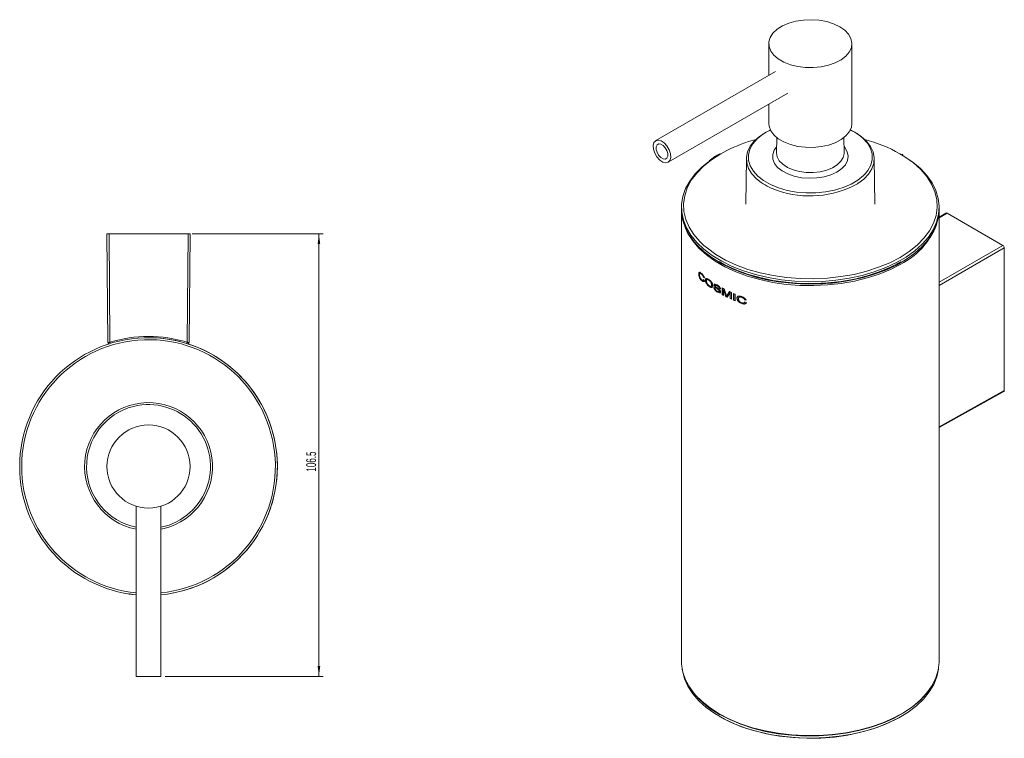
# Model space of a CAD drawing. Header units: millimetres. Extents: x -41 to 218, y 19 to 418.
# Tile 1 of 2: x -41 to 196, y 19 to 192. Entities that reach past the tile are written whole.
import ezdxf

# ---------------------------------------------------------------- set-up
doc = ezdxf.new("R2010")
doc.units = ezdxf.units.MM
doc.styles.add('SLDTEXTSTYLE0', font='TXT', dxfattribs={"width": 0.605})
doc.dimstyles.new('SLDDIMSTYLE1', dxfattribs={"dimtxt": 2.311487, "dimasz": 2.5, "dimexe": 0, "dimexo": 0.0625, "dimgap": 0.577872, "dimtad": 2, "dimdec": 1, "dimrnd": 1e-09, "dimzin": 12, "dimdsep": 46, "dimtxsty": 'SLDTEXTSTYLE0', "dimsah": 1, "dimcen": 0.09, "dimadec": 0, "dimazin": 0, "dimtfac": 1, "dimtdec": 1, "dimtofl": 0, "dimtmove": 0, "dimatfit": 3, "dimfxl": 1, "dimtolj": 1, "dimtzin": 12, "dimarcsym": 0})

# ---------------------------------------------------------------- blocks, each defined once
blk = doc.blocks.new('*D3')
at = {"color": 7, "linetype": 'Continuous', "lineweight": 0}
for p, q in [((0.42, 140.67), (31.92, 140.67)), ((30.92, 140.67), (30.92, 34.17)), ((-6.08, 34.17), (31.92, 34.17))]:
    blk.add_line(p, q, dxfattribs=at)
for points in [[(30.92, 140.67), (30.61, 138.17), (31.23, 138.17)], [(30.92, 34.17), (31.23, 36.67), (30.61, 36.67)]]:
    blk.add_solid(points, dxfattribs=at)
at = {"color": 7, "linetype": 'Continuous', "lineweight": 0, "insert": (27.85, 83.46), "char_height": 2.381, "attachment_point": 1, "rotation": 90, "style": 'SLDTEXTSTYLE0'}
blk.add_mtext('106.5', dxfattribs=at)

msp = doc.modelspace()

# ---------------------------------------------------------------- linework, layer by layer
at = {"color": 7, "linetype": 'Continuous', "lineweight": 15}
for p, q in [((139.164, 186.376), (139.164, 178.761)), ((159.164, 167.189), (159.164, 186.376)), ((140.754, 179.679), (111.956, 163.054)), ((114.955, 157.857), (143.754, 174.482)), ((139.164, 171.833), (139.164, 167.189)), ((141.089, 163.784), (141.05, 160.094)), ((157.279, 160.094), (157.24, 163.784)), ((133.785, 158.739), (133.668, 147.79)), ((164.661, 147.79), (164.544, 158.739)), ((118.164, 147.033), (118.164, 146.448)), ((180.164, 146.448), (180.164, 147.033)), ((118.164, 146.448), (118.164, 37.848)), ((180.164, 37.848), (180.164, 146.448)), ((181.793, 145.651), (180.164, 144.678)), ((182.045, 145.628), (195.48, 137.872)), ((-19.854, 114.503), (-20.082, 140.673)), ((-20.082, 140.673), (-19.582, 140.673)), ((-19.582, 140.673), (-19.354, 114.565)), ((-19.582, 140.673), (-0.582, 140.673)), ((-0.81, 114.565), (-0.582, 140.673)), ((-0.582, 140.673), (-0.082, 140.673)), ((-0.082, 140.673), (-0.311, 114.503)), ((195.833, 102.965), (195.833, 137.259)), ((122.292, 130.96), (122.379, 130.989)), ((123.013, 130.91), (123.097, 130.941)), ((123.027, 129.41), (123.111, 129.441)), ((123.444, 130.194), (123.527, 130.226)), ((123.676, 130.047), (123.444, 130.194)), ((123.487, 129.603), (123.57, 129.636)), ((123.487, 129.603), (123.72, 129.354)), ((123.758, 130.08), (123.527, 130.226)), ((123.72, 129.354), (123.802, 129.387)), ((123.926, 129.457), (124.008, 129.491)), ((124.779, 127.984), (124.858, 128.019)), ((124.86, 129.504), (124.781, 129.468)), ((125.494, 128.403), (125.417, 128.366)), ((126.021, 128.354), (126.096, 128.393)), ((126.296, 128.194), (126.37, 128.233)), ((126.371, 128.002), (127.214, 127.275)), ((126.747, 128.159), (126.819, 128.199)), ((126.315, 127.813), (126.389, 127.852)), ((127.057, 127.181), (126.315, 127.813)), ((127.128, 127.222), (126.389, 127.852)), ((126.809, 126.635), (126.881, 126.675)), ((127.057, 127.181), (127.128, 127.222)), ((127.235, 127.577), (127.306, 127.618)), ((127.289, 126.826), (127.36, 126.867)), ((127.582, 126.671), (127.652, 126.712)), ((127.934, 126.013), (127.934, 127.646)), ((127.934, 126.013), (128.003, 126.055)), ((128.003, 126.055), (128.003, 127.609)), ((128.235, 127.234), (128.303, 127.277)), ((128.235, 127.234), (128.235, 125.852)), ((128.856, 125.533), (128.235, 127.234)), ((128.922, 125.576), (128.303, 127.277)), ((128.399, 127.399), (128.925, 125.986)), ((128.856, 125.533), (128.922, 125.576)), ((128.925, 125.986), (129.032, 125.693)), ((129.032, 125.693), (129.156, 125.891)), ((129.032, 125.693), (129.097, 125.736)), ((129.097, 125.736), (129.221, 125.935)), ((129.833, 126.445), (129.152, 125.387)), ((129.156, 125.891), (129.72, 126.749)), ((129.156, 125.891), (129.221, 125.935)), ((129.221, 125.935), (129.783, 126.794)), ((129.833, 126.445), (129.896, 126.491)), ((129.833, 125.064), (129.833, 126.445)), ((129.896, 125.109), (129.896, 126.491)), ((130.156, 126.55), (130.156, 124.917)), ((130.707, 124.676), (130.707, 126.309)), ((130.767, 124.722), (130.767, 126.283)), ((131.038, 126.169), (131.038, 124.536)), ((129.833, 125.064), (129.896, 125.109)), ((130.707, 124.676), (130.767, 124.722)), ((131.499, 125.177), (131.556, 125.224)), ((131.838, 125.044), (131.894, 125.092)), ((132.66, 125.371), (132.713, 125.42)), ((132.682, 123.876), (132.735, 123.925)), ((133.332, 124.798), (133.383, 124.847)), ((133.686, 124.728), (133.332, 124.798)), ((133.354, 124.144), (133.449, 124.271)), ((133.736, 124.778), (133.383, 124.847)), ((133.398, 124.222), (133.449, 124.271)), ((133.398, 124.222), (133.753, 124.049)), ((133.753, 124.049), (133.803, 124.099)), ((180.164, 94.061), (195.728, 102.734)), ((-13.082, 75.133), (-13.082, 34.173)), ((-7.082, 34.173), (-7.082, 75.133)), ((-7.082, 34.173), (-13.082, 34.173))]:
    msp.add_line(p, q, dxfattribs=at)
at = {"color": 8, "linetype": 'Continuous', "lineweight": 15}
for p, q in [((129.032, 160.68), (127.586, 159.898)), ((182.045, 145.628), (180.164, 144.504)), ((180.164, 129.03), (195.48, 137.872)), ((195.833, 137.259), (180.164, 128.214)), ((180.164, 94.232), (195.833, 102.965)), ((-6.346, 69.754), (-7.082, 69.589)), ((127.7, 24.853), (127.315, 25.072))]:
    msp.add_line(p, q, dxfattribs=at)
at = {"color": 7, "linetype": 'Continuous', "lineweight": 15, "flags": 128}
for points in [[(156.236, 190.458), (154.77, 191.157), (153.101, 191.683), (151.29, 192.017), (149.402, 192.147), (147.506, 192.069), (145.67, 191.785), (143.96, 191.306), (142.438, 190.648), (141.159, 189.836), (140.17, 188.899), (139.505, 187.87), (139.19, 186.788), (139.235, 185.691), (139.639, 184.618), (140.388, 183.61), (141.453, 182.701), (142.798, 181.925), (144.372, 181.31), (146.12, 180.877), (147.977, 180.644), (149.878, 180.618), (151.753, 180.8), (153.534, 181.184), (155.157, 181.755), (156.564, 182.493), (157.703, 183.372), (158.534, 184.359), (159.026, 185.419), (159.162, 186.514), (158.936, 187.603), (158.357, 188.649), (157.446, 189.612), (156.236, 190.458)], [(139.164, 167.189), (139.235, 166.503), (139.639, 165.431), (140.388, 164.422), (141.453, 163.513), (142.798, 162.737), (144.372, 162.122), (146.12, 161.69), (147.977, 161.457), (149.878, 161.43), (151.753, 161.612), (153.534, 161.996), (155.157, 162.567), (156.564, 163.305), (157.703, 164.184), (158.534, 165.171), (159.026, 166.231), (159.164, 167.189)], [(137.362, 152.992), (136.225, 153.886), (135.107, 155.082), (134.32, 156.363), (133.88, 157.699), (133.798, 159.057), (134.077, 160.407), (134.709, 161.716), (135.68, 162.955), (136.967, 164.093), (138.54, 165.104), (139.545, 165.612)], [(158.784, 165.612), (159.87, 165.059), (161.43, 164.041), (162.703, 162.897), (163.658, 161.655), (164.273, 160.343), (164.535, 158.992), (164.436, 157.634), (163.979, 156.301), (163.175, 155.023), (162.043, 153.831), (160.609, 152.753), (160.478, 152.67)], [(112.251, 159.134), (112.921, 158.394), (113.655, 157.901), (114.366, 157.717), (114.966, 157.864), (115.384, 158.322), (115.57, 159.038), (115.501, 159.925), (115.185, 160.876), (114.66, 161.777), (113.99, 162.517), (113.256, 163.009), (112.546, 163.194), (111.945, 163.047), (111.527, 162.589), (111.341, 161.872), (111.41, 160.985), (111.726, 160.035), (112.251, 159.134)], [(112.653, 159.575), (113.159, 159.03), (113.711, 158.702), (114.224, 158.641), (114.62, 158.856), (114.838, 159.315), (114.847, 159.947), (114.643, 160.657), (114.259, 161.336), (113.752, 161.881), (113.2, 162.209), (112.687, 162.27), (112.291, 162.055), (112.073, 161.596), (112.065, 160.964), (112.268, 160.254), (112.653, 159.575)], [(171.557, 159.408), (171.661, 159.346), (173.8, 157.896), (175.661, 156.322), (177.221, 154.644), (178.464, 152.879), (179.374, 151.048), (179.942, 149.172), (180.162, 147.271), (180.03, 145.368), (179.548, 143.483), (178.723, 141.639), (177.562, 139.856), (176.08, 138.154), (174.292, 136.552), (172.22, 135.07), (169.887, 133.723), (167.319, 132.527), (164.545, 131.495), (161.597, 130.639), (158.508, 129.969), (155.313, 129.493), (152.049, 129.215), (148.752, 129.139), (145.459, 129.265), (142.209, 129.593), (139.037, 130.119), (135.98, 130.836), (133.073, 131.737), (130.347, 132.811), (127.835, 134.046), (125.565, 135.429), (123.562, 136.942), (121.849, 138.571), (120.446, 140.295), (119.368, 142.095), (118.627, 143.951), (118.233, 145.843), (118.189, 147.747), (118.496, 149.644), (119.151, 151.511), (120.145, 153.327), (121.469, 155.072), (123.106, 156.726), (124.648, 157.986)], [(141.056, 160.247), (141.051, 160.142), (141.05, 160.094)], [(141.522, 151.702), (143.595, 151.108), (145.826, 150.703), (148.14, 150.505), (150.478, 150.518), (152.785, 150.742), (155.002, 151.172), (157.075, 151.797), (158.954, 152.601), (160.592, 153.565), (161.948, 154.665), (162.324, 155.049)], [(180.164, 146.448), (180.03, 144.783), (179.548, 142.899), (178.723, 141.054), (177.562, 139.271), (176.08, 137.569), (174.292, 135.968), (172.22, 134.486), (169.887, 133.139), (167.319, 131.942), (164.545, 130.911), (161.597, 130.055), (158.508, 129.385), (155.313, 128.908), (152.049, 128.63), (148.752, 128.554), (145.459, 128.681), (142.209, 129.009), (139.037, 129.534), (135.98, 130.252), (133.073, 131.152), (130.347, 132.227), (127.835, 133.462), (125.565, 134.844), (123.562, 136.358), (121.849, 137.986), (120.446, 139.71), (119.368, 141.511), (118.627, 143.367), (118.233, 145.258), (118.164, 146.448)], [(118.164, 146.448), (118.189, 145.734), (118.496, 143.837), (119.151, 141.97), (120.145, 140.154), (121.469, 138.409), (123.106, 136.755), (125.038, 135.211), (127.244, 133.794)], [(127.244, 133.794), (129.698, 132.521), (132.373, 131.405), (135.238, 130.46), (138.261, 129.696), (141.407, 129.122), (144.641, 128.744), (147.927, 128.567), (151.226, 128.592), (154.502, 128.82), (157.718, 129.247), (160.837, 129.87), (163.823, 130.68), (166.644, 131.669), (169.266, 132.825), (171.661, 134.135), (173.8, 135.586), (175.661, 137.159), (177.221, 138.837), (178.464, 140.602), (179.374, 142.433), (179.942, 144.31), (180.162, 146.21), (180.164, 146.448)], [(119.149, 141.971), (119.721, 140.74), (120.871, 138.932), (122.353, 137.208), (124.149, 135.585), (126.238, 134.085), (128.597, 132.724), (131.196, 131.517), (134.006, 130.481), (136.994, 129.625), (140.124, 128.961), (143.36, 128.497), (146.665, 128.237), (149.998, 128.185), (153.322, 128.341), (156.598, 128.704), (159.786, 129.269), (162.849, 130.029), (165.752, 130.977), (168.461, 132.1), (170.943, 133.386)], [(123.561, 137.856), (124.38, 137.164), (126.45, 135.677), (128.786, 134.328), (131.362, 133.133), (134.146, 132.106), (137.106, 131.258), (140.207, 130.6), (143.414, 130.14), (146.688, 129.883), (149.991, 129.831), (153.284, 129.986), (156.529, 130.345), (159.688, 130.905), (162.723, 131.659), (165.599, 132.598), (168.283, 133.71), (170.742, 134.984), (172.949, 136.404), (174.877, 137.953), (175.049, 138.11)], [(127.214, 133.975), (128.597, 133.214), (131.196, 132.007), (134.006, 130.97), (136.994, 130.115), (140.124, 129.451), (143.36, 128.987), (146.665, 128.727), (149.998, 128.674), (153.322, 128.831), (156.598, 129.194), (159.786, 129.759), (162.849, 130.519), (165.752, 131.467), (168.461, 132.59), (170.943, 133.876)], [(118.164, 37.848), (118.189, 37.134), (118.496, 35.237), (119.151, 33.37), (120.145, 31.554), (121.469, 29.809), (123.106, 28.155), (125.038, 26.611), (127.244, 25.194)], [(118.341, 35.943), (118.398, 35.535), (118.878, 33.657), (119.701, 31.819), (120.858, 30.041), (122.336, 28.345), (124.118, 26.749), (126.183, 25.271), (128.509, 23.928), (131.068, 22.736), (133.833, 21.708), (136.772, 20.855), (139.851, 20.187), (143.035, 19.712), (146.289, 19.434), (149.576, 19.359), (152.858, 19.485), (156.098, 19.812), (159.259, 20.336), (162.306, 21.051), (165.204, 21.949), (167.921, 23.019), (170.425, 24.25), (172.688, 25.628), (174.684, 27.137), (176.392, 28.76), (177.79, 30.479), (178.865, 32.273), (179.603, 34.124), (179.988, 35.943)], [(127.244, 25.194), (129.698, 23.921), (132.373, 22.805), (135.238, 21.86), (138.261, 21.096), (141.407, 20.522), (144.641, 20.144), (147.927, 19.967), (151.226, 19.992), (154.502, 20.22), (157.718, 20.647), (160.837, 21.27), (163.823, 22.08), (166.644, 23.069), (169.266, 24.225), (171.661, 25.536), (173.8, 26.986), (175.661, 28.559), (177.221, 30.237), (178.464, 32.002), (179.374, 33.833), (179.942, 35.71), (180.162, 37.61), (180.164, 37.848)], [(178.116, 31.451), (177.131, 30.099), (175.575, 28.426), (173.721, 26.857), (171.588, 25.412), (169.201, 24.106), (166.587, 22.953), (163.776, 21.967), (160.799, 21.16), (157.69, 20.539), (154.485, 20.113), (151.22, 19.886), (147.931, 19.861), (144.656, 20.038), (141.432, 20.415), (138.296, 20.987), (135.283, 21.748), (132.427, 22.69), (129.761, 23.802), (127.7, 24.853)], [(170.923, 24.529), (169.666, 23.84), (167.075, 22.638), (164.274, 21.604), (161.296, 20.752), (158.176, 20.09), (154.95, 19.627), (151.656, 19.368), (148.333, 19.316), (145.02, 19.471), (141.755, 19.833), (138.578, 20.396), (135.524, 21.155), (132.63, 22.099), (129.931, 23.219), (127.456, 24.5), (127.406, 24.529)]]:
    msp.add_lwpolyline(points, dxfattribs=at)
at = {"color": 8, "linetype": 'Continuous', "lineweight": 15, "flags": 128}
for points in [[(139.573, 165.675), (139.375, 165.577), (137.737, 164.613), (136.381, 163.513), (135.34, 162.304), (134.639, 161.016), (134.295, 159.68), (134.318, 158.33), (134.706, 156.999), (135.451, 155.719), (136.533, 154.522), (137.926, 153.437), (139.596, 152.492), (141.501, 151.709), (141.522, 151.702)], [(162.324, 155.049), (162.989, 155.874), (163.69, 157.162), (164.034, 158.497), (164.011, 159.847), (163.623, 161.179), (162.878, 162.459), (161.796, 163.656), (160.403, 164.74), (158.803, 165.652)], [(157.263, 161.644), (157.458, 161.409), (158.04, 160.401), (158.257, 159.346), (158.103, 158.288), (157.583, 157.269), (156.718, 156.331), (155.543, 155.513), (154.108, 154.849), (152.47, 154.364), (150.697, 154.08), (148.861, 154.008), (147.038, 154.151), (145.302, 154.502), (143.723, 155.049), (142.368, 155.767), (141.291, 156.628), (140.536, 157.597), (140.134, 158.634), (140.102, 159.696), (140.441, 160.74), (141.066, 161.644)], [(127.586, 159.898), (125.38, 158.478), (123.452, 156.929), (121.826, 155.268), (120.52, 153.516), (119.551, 151.692), (118.928, 149.819), (118.66, 147.918), (118.749, 146.011), (119.195, 144.121), (119.993, 142.27), (121.132, 140.48), (122.6, 138.771), (123.561, 137.856)], [(141.05, 160.094), (141.2, 159.166), (141.698, 158.23), (142.522, 157.374), (143.636, 156.635), (144.992, 156.047), (146.53, 155.634), (148.184, 155.414), (149.88, 155.398), (151.545, 155.586), (153.106, 155.97), (154.495, 156.532), (155.65, 157.249), (156.523, 158.089), (157.073, 159.015), (157.278, 159.988), (157.279, 160.094)], [(175.049, 138.11), (176.503, 139.614), (177.808, 141.366), (178.778, 143.189), (179.401, 145.063), (179.669, 146.964), (179.58, 148.871), (179.134, 150.761), (178.336, 152.612), (177.197, 154.402), (175.729, 156.111), (173.949, 157.718), (171.879, 159.205), (170.698, 159.923)]]:
    msp.add_lwpolyline(points, dxfattribs=at)
at = {"color": 7, "linetype": 'Continuous', "lineweight": 15}
msp.add_circle((-10.082, 84.673), 10, dxfattribs=at)
for centre, radius, start, end in [((145.901, 126.873), 37.782, 105.05461, 116.51858), ((153.018, 128.519), 36.039, 60.62077, 75.17088), ((162.834, 149.406), 17.956, 296.84743, 335.63854), ((140.64, 150.281), 26.889, 236.89201, 237.58619), ((141.993, 153.121), 29.5, 239.98324, 240.63583), ((142.016, 153.079), 29.405, 239.98324, 240.63583), ((142.741, 154.94), 31.051, 241.52067, 242.49194), ((142.666, 153.166), 30.892, 241.5193, 242.15214), ((142.687, 153.121), 30.792, 241.5193, 242.15214), ((143.498, 154.697), 32.565, 243.41083, 243.98893), ((144.233, 157.967), 34.427, 245.06728, 245.86357), ((144.918, 159.528), 36.132, 246.83929, 247.40936), ((143.479, 154.748), 32.67, 243.41083, 243.98893), ((144.277, 156.43), 34.532, 245.27533, 245.86287), ((144.292, 156.374), 34.421, 245.27533, 245.86287), ((144.918, 157.895), 36.132, 246.83929, 247.40936), ((144.932, 157.834), 36.015, 246.83929, 247.40936), ((-10.082, 84.673), 31, 275.55344, 180), ((-19.554, 114.505), 0.3, 180.5, 287.61431), ((-10.082, 84.67), 31.3, 72.76834, 107.23166), ((8.067, 122.993), 28.688, 197.08393, 197.67811), ((-10.082, 84.673), 31, 275.55344, 90), ((-28.232, 122.993), 28.688, 342.32189, 342.91607), ((-0.611, 114.505), 0.3, 252.38569, 359.5), ((-10.082, 84.673), 31, 180, 264.44656), ((-10.082, 84.673), 31, 180, 264.44656), ((136.591, 42.542), 19.78, 214.10448, 242.03201)]:
    msp.add_arc(centre, radius, start, end, dxfattribs=at)
at = {"color": 8, "linetype": 'Continuous', "lineweight": 15}
for centre, radius, start, end in [((146.189, 165.969), 15.695, 235.77658, 251.68245), ((149.06, 173.568), 23.813, 250.87003, 298.65014), ((-10.082, 84.673), 30.516, 275.64183, 180), ((-10.082, 84.673), 15.38, 284.05802, 258.75163), ((-10.082, 84.673), 14.905, 281.61189, 104.05802), ((-10.082, 84.673), 14.905, 104.05802, 258.38811), ((-10.082, 84.673), 30.516, 180, 264.35817)]:
    msp.add_arc(centre, radius, start, end, dxfattribs=at)
at = {"color": 7, "linetype": 'Continuous', "lineweight": 15}
for centre, ratio, start_param, end_param in [((182.045, 145.219), 0.5773376, 5.4979065, 6.291912), ((195.48, 137.463), 0.5774255, 3.9271102, 5.4978303), ((195.48, 103.169), 0.5773376, 3.132866, 3.927034)]:
    msp.add_ellipse(centre, major_axis=(-0.25, 0.433), ratio=ratio, start_param=start_param, end_param=end_param, dxfattribs=at)
for points, knots in [([(127.348, 159.916), (126.96, 159.688), (126.045, 159.148), (125.242, 158.55), (124.779, 158.204)], [0, 0, 0, 0, 0.4234291, 1, 1, 1, 1]), ([(171.445, 159.632), (171.389, 159.672), (171.299, 159.735), (171.194, 159.789), (171.155, 159.809)], [0, 0, 0, 0, 0.6281992, 1, 1, 1, 1]), ([(122.292, 130.96), (122.295, 131.023), (122.3, 131.15), (122.35, 131.284), (122.428, 131.362), (122.562, 131.385), (122.764, 131.304), (122.936, 131.161), (123.023, 131.089)], [0, 0, 0, 0, 0.1250201, 0.2499157, 0.3724842, 0.4999976, 0.7487642, 1, 1, 1, 1]), ([(123.027, 129.41), (122.939, 129.496), (122.763, 129.666), (122.557, 129.975), (122.424, 130.273), (122.351, 130.511), (122.301, 130.749), (122.295, 130.89), (122.292, 130.96)], [0, 0, 0, 0, 0.2504926, 0.4997335, 0.6248152, 0.7498866, 0.8749956, 1, 1, 1, 1]), ([(122.379, 130.989), (122.382, 131.052), (122.387, 131.179), (122.436, 131.313), (122.513, 131.393), (122.582, 131.399), (122.617, 131.402)], [0, 0, 0, 0, 0.2502754, 0.50019, 0.7452776, 1, 1, 1, 1]), ([(123.111, 129.441), (123.023, 129.526), (122.848, 129.696), (122.643, 130.005), (122.51, 130.303), (122.437, 130.54), (122.388, 130.777), (122.382, 130.918), (122.379, 130.989)], [0, 0, 0, 0, 0.2501203, 0.4992618, 0.6243419, 0.7494756, 0.8747189, 1, 1, 1, 1]), ([(123.013, 130.91), (122.95, 130.963), (122.824, 131.07), (122.677, 131.118), (122.583, 131.083), (122.517, 130.98), (122.506, 130.846), (122.499, 130.756)], [0, 0, 0, 0, 0.2506545, 0.5004272, 0.6256508, 0.7507502, 1, 1, 1, 1]), ([(122.499, 130.756), (122.505, 130.653), (122.513, 130.497), (122.576, 130.265), (122.667, 130.045), (122.815, 129.812), (122.942, 129.683), (123.006, 129.618)], [0, 0, 0, 0, 0.2494588, 0.376514, 0.4997738, 0.7495004, 1, 1, 1, 1]), ([(123.097, 130.941), (123.034, 130.993), (122.909, 131.099), (122.76, 131.152), (122.694, 131.116), (122.672, 131.104)], [0, 0, 0, 0, 0.4004506, 0.7996689, 1, 1, 1, 1]), ([(123.444, 130.194), (123.422, 130.269), (123.378, 130.419), (123.265, 130.625), (123.14, 130.788), (123.055, 130.869), (123.013, 130.91)], [0, 0, 0, 0, 0.2497164, 0.4991389, 0.749378, 1, 1, 1, 1]), ([(123.023, 131.089), (123.15, 130.962), (123.341, 130.772), (123.54, 130.427), (123.631, 130.212), (123.661, 130.102), (123.676, 130.047)], [0, 0, 0, 0, 0.4991996, 0.7492645, 0.8746338, 1, 1, 1, 1]), ([(123.527, 130.226), (123.505, 130.301), (123.461, 130.451), (123.349, 130.657), (123.224, 130.819), (123.139, 130.9), (123.097, 130.941)], [0, 0, 0, 0, 0.2500447, 0.4995088, 0.749593, 1, 1, 1, 1]), ([(123.006, 129.618), (123.055, 129.577), (123.152, 129.496), (123.295, 129.438), (123.424, 129.453), (123.466, 129.553), (123.487, 129.603)], [0, 0, 0, 0, 0.2507457, 0.5011164, 0.7506664, 1, 1, 1, 1]), ([(123.72, 129.354), (123.686, 129.291), (123.618, 129.163), (123.432, 129.154), (123.231, 129.24), (123.095, 129.353), (123.027, 129.41)], [0, 0, 0, 0, 0.249213, 0.498893, 0.7492692, 1, 1, 1, 1]), ([(123.802, 129.387), (123.768, 129.323), (123.701, 129.196), (123.515, 129.186), (123.315, 129.271), (123.179, 129.385), (123.111, 129.441)], [0, 0, 0, 0, 0.2495588, 0.4992698, 0.7494891, 1, 1, 1, 1]), ([(123.462, 129.5), (123.474, 129.502), (123.527, 129.508), (123.551, 129.58), (123.57, 129.636)], [0, 0, 0, 0, 0.2193683, 1, 1, 1, 1]), ([(123.926, 129.457), (123.929, 129.523), (123.935, 129.653), (123.989, 129.798), (124.08, 129.886), (124.237, 129.923), (124.475, 129.865), (124.678, 129.727), (124.78, 129.658)], [0, 0, 0, 0, 0.12509, 0.2500338, 0.3695619, 0.5001269, 0.7497506, 1, 1, 1, 1]), ([(124.779, 127.984), (124.68, 128.064), (124.483, 128.225), (124.252, 128.521), (124.096, 128.796), (124.004, 129.02), (123.939, 129.249), (123.931, 129.388), (123.926, 129.457)], [0, 0, 0, 0, 0.2502035, 0.5000044, 0.628575, 0.7501371, 0.8751152, 1, 1, 1, 1]), ([(124.008, 129.491), (124.011, 129.556), (124.016, 129.686), (124.069, 129.834), (124.132, 129.884), (124.162, 129.908)], [0, 0, 0, 0, 0.3386477, 0.6767646, 1, 1, 1, 1]), ([(124.858, 128.019), (124.759, 128.099), (124.562, 128.26), (124.333, 128.554), (124.178, 128.828), (124.086, 129.052), (124.02, 129.283), (124.012, 129.421), (124.008, 129.491)], [0, 0, 0, 0, 0.2499071, 0.4995054, 0.6249578, 0.7497205, 0.8748734, 1, 1, 1, 1]), ([(124.781, 129.468), (124.705, 129.519), (124.553, 129.619), (124.377, 129.657), (124.26, 129.62), (124.201, 129.534), (124.171, 129.411), (124.168, 129.312), (124.167, 129.263)], [0, 0, 0, 0, 0.2501572, 0.4999047, 0.624796, 0.7496965, 0.8747695, 1, 1, 1, 1]), ([(124.167, 129.263), (124.167, 129.238), (124.168, 129.189), (124.18, 129.084), (124.211, 128.947), (124.277, 128.781), (124.389, 128.575), (124.559, 128.35), (124.705, 128.232), (124.778, 128.173)], [0, 0, 0, 0, 0.0626643, 0.1253005, 0.2502318, 0.369694, 0.500271, 0.7498645, 1, 1, 1, 1]), ([(124.86, 129.504), (124.784, 129.553), (124.633, 129.653), (124.454, 129.697), (124.372, 129.658), (124.345, 129.645)], [0, 0, 0, 0, 0.4002075, 0.7999361, 1, 1, 1, 1]), ([(124.778, 128.173), (124.853, 128.123), (125.003, 128.025), (125.184, 127.994), (125.304, 128.034), (125.372, 128.109), (125.411, 128.222), (125.415, 128.318), (125.417, 128.366)], [0, 0, 0, 0, 0.2501921, 0.4997534, 0.6284737, 0.7498369, 0.8748365, 1, 1, 1, 1]), ([(125.683, 128.184), (125.679, 128.12), (125.671, 127.992), (125.604, 127.854), (125.503, 127.767), (125.332, 127.726), (125.082, 127.787), (124.88, 127.918), (124.779, 127.984)], [0, 0, 0, 0, 0.1249627, 0.2498903, 0.3727671, 0.500011, 0.7498012, 1, 1, 1, 1]), ([(124.78, 129.658), (124.882, 129.576), (125.084, 129.414), (125.333, 129.12), (125.504, 128.845), (125.605, 128.62), (125.672, 128.392), (125.679, 128.253), (125.683, 128.184)], [0, 0, 0, 0, 0.2502105, 0.4999908, 0.6281243, 0.7500625, 0.8749932, 1, 1, 1, 1]), ([(125.417, 128.366), (125.415, 128.417), (125.411, 128.518), (125.37, 128.685), (125.304, 128.854), (125.185, 129.062), (125.005, 129.287), (124.856, 129.408), (124.781, 129.468)], [0, 0, 0, 0, 0.1251315, 0.2501588, 0.3734461, 0.5002876, 0.7498844, 1, 1, 1, 1]), ([(125.568, 127.812), (125.529, 127.799), (125.409, 127.758), (125.159, 127.825), (124.958, 127.954), (124.858, 128.019)], [0, 0, 0, 0, 0.192881, 0.5961841, 1, 1, 1, 1]), ([(125.494, 128.403), (125.492, 128.454), (125.487, 128.555), (125.447, 128.722), (125.381, 128.89), (125.263, 129.099), (125.083, 129.323), (124.934, 129.444), (124.86, 129.504)], [0, 0, 0, 0, 0.1253646, 0.2505826, 0.3739739, 0.5008178, 0.7502072, 1, 1, 1, 1]), ([(125.288, 128.046), (125.32, 128.054), (125.382, 128.07), (125.449, 128.146), (125.488, 128.259), (125.492, 128.355), (125.494, 128.403)], [0, 0, 0, 0, 0.257041, 0.4995916, 0.7495915, 1, 1, 1, 1]), ([(126.021, 128.354), (126.022, 128.376), (126.025, 128.418), (126.051, 128.485), (126.106, 128.536), (126.194, 128.56), (126.395, 128.54), (126.585, 128.436), (126.735, 128.354)], [0, 0, 0, 0, 0.0625862, 0.1251815, 0.2500877, 0.368534, 0.5004936, 1, 1, 1, 1]), ([(126.315, 127.813), (126.246, 127.89), (126.141, 128.006), (126.053, 128.182), (126.025, 128.284), (126.022, 128.331), (126.021, 128.354)], [0, 0, 0, 0, 0.4997625, 0.7503349, 0.8738317, 1, 1, 1, 1]), ([(126.096, 128.393), (126.097, 128.414), (126.099, 128.457), (126.125, 128.523), (126.18, 128.577), (126.238, 128.588), (126.267, 128.593)], [0, 0, 0, 0, 0.1699996, 0.339967, 0.678867, 1, 1, 1, 1]), ([(126.389, 127.852), (126.319, 127.929), (126.215, 128.045), (126.128, 128.221), (126.099, 128.323), (126.097, 128.369), (126.096, 128.393)], [0, 0, 0, 0, 0.4993239, 0.7499765, 0.8736261, 1, 1, 1, 1]), ([(126.747, 128.159), (126.655, 128.213), (126.518, 128.293), (126.372, 128.305), (126.317, 128.271), (126.299, 128.232), (126.297, 128.206), (126.296, 128.194)], [0, 0, 0, 0, 0.5005717, 0.7499888, 0.8748095, 0.9374352, 1, 1, 1, 1]), ([(126.296, 128.194), (126.297, 128.178), (126.299, 128.147), (126.316, 128.096), (126.34, 128.046), (126.361, 128.017), (126.371, 128.002)], [0, 0, 0, 0, 0.249764, 0.4994402, 0.7494958, 1, 1, 1, 1]), ([(126.819, 128.199), (126.728, 128.252), (126.591, 128.332), (126.446, 128.344), (126.39, 128.31), (126.372, 128.271), (126.371, 128.245), (126.37, 128.233)], [0, 0, 0, 0, 0.500204, 0.7495894, 0.8745358, 0.937285, 1, 1, 1, 1]), ([(126.735, 128.354), (126.898, 128.247), (127.104, 128.112), (127.33, 127.864), (127.428, 127.721), (127.506, 127.564), (127.52, 127.462), (127.527, 127.411)], [0, 0, 0, 0, 0.4997274, 0.6308121, 0.7503082, 0.8752785, 1, 1, 1, 1]), ([(127.235, 127.577), (127.229, 127.609), (127.217, 127.673), (127.172, 127.771), (127.112, 127.86), (126.974, 128.014), (126.847, 128.095), (126.747, 128.159)], [0, 0, 0, 0, 0.1250686, 0.2499973, 0.3694606, 0.5004079, 1, 1, 1, 1]), ([(127.306, 127.618), (127.3, 127.65), (127.288, 127.714), (127.243, 127.811), (127.184, 127.9), (127.046, 128.054), (126.919, 128.135), (126.819, 128.199)], [0, 0, 0, 0, 0.1253254, 0.2504131, 0.369945, 0.5008258, 1, 1, 1, 1]), ([(126.809, 126.635), (126.622, 126.758), (126.387, 126.913), (126.147, 127.221), (126.046, 127.395), (125.971, 127.581), (125.959, 127.699), (125.953, 127.757)], [0, 0, 0, 0, 0.4993064, 0.628994, 0.7500103, 0.8750644, 1, 1, 1, 1]), ([(126.881, 126.675), (126.695, 126.798), (126.46, 126.953), (126.221, 127.259), (126.121, 127.433), (126.046, 127.62), (126.034, 127.737), (126.028, 127.795)], [0, 0, 0, 0, 0.4988534, 0.6285188, 0.7495797, 0.8748018, 1, 1, 1, 1]), ([(126.227, 127.581), (126.233, 127.541), (126.246, 127.463), (126.29, 127.341), (126.357, 127.226), (126.518, 127.025), (126.674, 126.916), (126.797, 126.83)], [0, 0, 0, 0, 0.1253608, 0.2505089, 0.3659368, 0.5009603, 1, 1, 1, 1]), ([(126.797, 126.83), (126.897, 126.777), (127.024, 126.709), (127.163, 126.696), (127.226, 126.71), (127.265, 126.742), (127.287, 126.784), (127.289, 126.812), (127.289, 126.826)], [0, 0, 0, 0, 0.4995201, 0.6343024, 0.749934, 0.8748131, 0.9374031, 1, 1, 1, 1]), ([(127.582, 126.671), (127.581, 126.648), (127.578, 126.604), (127.549, 126.532), (127.488, 126.475), (127.391, 126.444), (127.172, 126.447), (126.969, 126.552), (126.809, 126.635)], [0, 0, 0, 0, 0.0626085, 0.1252592, 0.2502472, 0.3672712, 0.5007992, 1, 1, 1, 1]), ([(127.464, 126.491), (127.426, 126.49), (127.246, 126.481), (127.042, 126.589), (126.881, 126.675)], [0, 0, 0, 0, 0.2111065, 1, 1, 1, 1]), ([(127.289, 126.826), (127.288, 126.842), (127.286, 126.875), (127.268, 126.928), (127.241, 126.979), (127.175, 127.073), (127.109, 127.133), (127.057, 127.181)], [0, 0, 0, 0, 0.1250644, 0.2499887, 0.3702232, 0.500302, 1, 1, 1, 1]), ([(127.36, 126.867), (127.359, 126.883), (127.357, 126.916), (127.338, 126.968), (127.312, 127.019), (127.246, 127.113), (127.181, 127.174), (127.128, 127.222)], [0, 0, 0, 0, 0.1252954, 0.2503835, 0.3707316, 0.5007455, 1, 1, 1, 1]), ([(127.214, 127.275), (127.3, 127.191), (127.408, 127.086), (127.51, 126.924), (127.551, 126.838), (127.572, 126.766), (127.581, 126.71), (127.582, 126.684), (127.582, 126.671)], [0, 0, 0, 0, 0.4990717, 0.6286322, 0.7495775, 0.8746353, 0.9373133, 1, 1, 1, 1]), ([(127.237, 126.741), (127.256, 126.743), (127.297, 126.75), (127.336, 126.783), (127.357, 126.824), (127.359, 126.853), (127.36, 126.867)], [0, 0, 0, 0, 0.3158657, 0.6573408, 0.8286243, 1, 1, 1, 1]), ([(131.499, 125.177), (131.503, 125.241), (131.512, 125.37), (131.594, 125.521), (131.721, 125.625), (131.94, 125.694), (132.265, 125.681), (132.538, 125.596), (132.675, 125.553)], [0, 0, 0, 0, 0.1250201, 0.2499157, 0.3724842, 0.4999976, 0.7487642, 1, 1, 1, 1]), ([(131.556, 125.224), (131.561, 125.288), (131.569, 125.417), (131.649, 125.57), (131.738, 125.632), (131.782, 125.663)], [0, 0, 0, 0, 0.335815, 0.6711459, 1, 1, 1, 1]), ([(132.682, 123.876), (132.543, 123.932), (132.265, 124.043), (131.932, 124.282), (131.716, 124.535), (131.595, 124.748), (131.514, 124.968), (131.504, 125.107), (131.499, 125.177)], [0, 0, 0, 0, 0.2504926, 0.4997335, 0.6248152, 0.7498866, 0.8749956, 1, 1, 1, 1]), ([(132.735, 123.925), (132.596, 123.98), (132.319, 124.091), (131.987, 124.331), (131.772, 124.583), (131.652, 124.795), (131.571, 125.016), (131.561, 125.155), (131.556, 125.224)], [0, 0, 0, 0, 0.2501203, 0.4992618, 0.6243419, 0.7494756, 0.8747189, 1, 1, 1, 1]), ([(132.66, 125.371), (132.56, 125.403), (132.361, 125.467), (132.125, 125.465), (131.973, 125.399), (131.868, 125.274), (131.85, 125.136), (131.838, 125.044)], [0, 0, 0, 0, 0.2506545, 0.5004272, 0.6256508, 0.7507502, 1, 1, 1, 1]), ([(131.838, 125.044), (131.847, 124.942), (131.86, 124.789), (131.963, 124.579), (132.109, 124.389), (132.347, 124.207), (132.548, 124.12), (132.649, 124.077)], [0, 0, 0, 0, 0.2494588, 0.376514, 0.4997738, 0.7495004, 1, 1, 1, 1]), ([(132.713, 125.42), (132.614, 125.452), (132.415, 125.516), (132.18, 125.514), (132.029, 125.447), (131.923, 125.321), (131.905, 125.184), (131.894, 125.092)], [0, 0, 0, 0, 0.2503224, 0.4998745, 0.6251019, 0.7503205, 1, 1, 1, 1]), ([(132.649, 124.077), (132.726, 124.052), (132.879, 124.003), (133.101, 123.992), (133.301, 124.051), (133.366, 124.165), (133.398, 124.222)], [0, 0, 0, 0, 0.2507457, 0.5011164, 0.7506664, 1, 1, 1, 1]), ([(133.332, 124.798), (133.298, 124.866), (133.229, 125.001), (133.055, 125.17), (132.86, 125.291), (132.727, 125.344), (132.66, 125.371)], [0, 0, 0, 0, 0.2497164, 0.4991389, 0.749378, 1, 1, 1, 1]), ([(132.675, 125.553), (132.875, 125.469), (133.174, 125.342), (133.479, 125.063), (133.618, 124.877), (133.663, 124.778), (133.686, 124.728)], [0, 0, 0, 0, 0.4991996, 0.7492645, 0.8746338, 1, 1, 1, 1]), ([(133.753, 124.049), (133.702, 123.974), (133.599, 123.825), (133.314, 123.754), (133.003, 123.773), (132.789, 123.842), (132.682, 123.876)], [0, 0, 0, 0, 0.249213, 0.498893, 0.7492692, 1, 1, 1, 1]), ([(133.383, 124.847), (133.349, 124.915), (133.281, 125.05), (133.107, 125.219), (132.913, 125.34), (132.78, 125.393), (132.713, 125.42)], [0, 0, 0, 0, 0.2500447, 0.4995088, 0.749593, 1, 1, 1, 1]), ([(133.803, 124.099), (133.752, 124.024), (133.649, 123.875), (133.365, 123.803), (133.055, 123.823), (132.842, 123.891), (132.735, 123.925)], [0, 0, 0, 0, 0.2495588, 0.4992698, 0.7494891, 1, 1, 1, 1]), ([(-19.854, 114.503), (-19.849, 114.503), (-19.838, 114.504), (-19.758, 114.514), (-19.639, 114.529), (-19.497, 114.547), (-19.398, 114.56), (-19.354, 114.565)], [0, 0, 0, 0, 0.2069923, 0.4121625, 0.619198, 0.8328492, 1, 1, 1, 1]), ([(-0.81, 114.565), (-0.752, 114.558), (-0.635, 114.543), (-0.481, 114.523), (-0.368, 114.509), (-0.317, 114.503), (-0.312, 114.503), (-0.311, 114.503)], [0, 0, 0, 0, 0.2235527, 0.4487733, 0.672279, 0.8887907, 1, 1, 1, 1]), ([(-13.787, 53.895), (-13.91, 53.91), (-14.156, 53.941), (-14.446, 53.981), (-14.639, 54.009), (-14.737, 54.024), (-14.787, 54.032), (-14.792, 54.033), (-14.795, 54.033)], [0, 0, 0, 0, 0.2501572, 0.4999047, 0.624796, 0.7496965, 0.8747695, 1, 1, 1, 1])]:
    msp.add_open_spline(points, degree=3, knots=knots, dxfattribs=at)

# ---------------------------------------------------------------- dimensions: what is measured, and where the dimension line sits
at = {"color": 7, "linetype": 'Continuous', "lineweight": 0}
dim = msp.add_linear_dim(base=(30.918, 34.173), p1=(-0.582, 140.673), p2=(-7.082, 34.173), angle=90, dimstyle='SLDDIMSTYLE1', dxfattribs=at)
dim.commit()
dim.dimension.update_dxf_attribs({"geometry": '*D3', "text_midpoint": (30.918, 87.423), "dimtype": 160})

doc.saveas('drawing.dxf')
